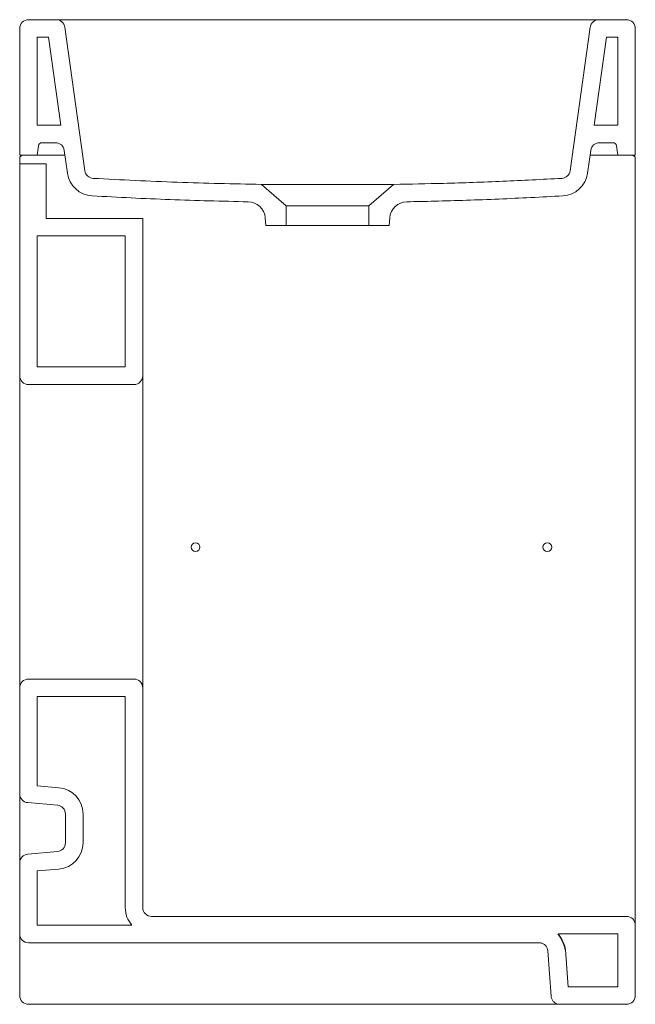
# Model space of a CAD drawing. Header units: millimetres. Extents: x 4286.544 to 4286.894, y 1689.273 to 1689.833.
import ezdxf

# ---------------------------------------------------------------- set-up
doc = ezdxf.new("R2010")
doc.units = ezdxf.units.MM
doc.layers.add('SANINDUSA', color=3, linetype='Continuous')

msp = doc.modelspace()

# ---------------------------------------------------------------- linework, layer by layer
at = {"layer": 'SANINDUSA', "linetype": 'Continuous', "lineweight": 15}
for p, q in [((4286.544381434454, 1689.828218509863), (4286.544381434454, 1689.756218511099)), ((4286.565035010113, 1689.833218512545), (4286.549381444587, 1689.833218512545)), ((4286.565035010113, 1689.833218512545), (4286.574937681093, 1689.833218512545)), ((4286.569986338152, 1689.828914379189), (4286.581459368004, 1689.747279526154)), ((4286.574937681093, 1689.833218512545), (4286.863825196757, 1689.833218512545)), ((4286.857303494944, 1689.747279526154), (4286.868776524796, 1689.828914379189)), ((4286.873727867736, 1689.833218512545), (4286.863825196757, 1689.833218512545)), ((4286.889381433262, 1689.833218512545), (4286.873727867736, 1689.833218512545)), ((4286.894381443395, 1689.756218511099), (4286.894381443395, 1689.828218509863)), ((4286.554381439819, 1689.823218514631), (4286.554381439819, 1689.773218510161)), ((4286.56068856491, 1689.823218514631), (4286.554381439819, 1689.823218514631)), ((4286.56068856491, 1689.823218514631), (4286.567715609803, 1689.773218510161)), ((4286.871047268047, 1689.773218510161), (4286.878074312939, 1689.823218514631)), ((4286.884381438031, 1689.823218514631), (4286.878074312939, 1689.823218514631)), ((4286.884381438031, 1689.773218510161), (4286.884381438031, 1689.823218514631)), ((4286.567715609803, 1689.773218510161), (4286.554381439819, 1689.773218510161)), ((4286.884381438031, 1689.773218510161), (4286.871047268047, 1689.773218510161)), ((4286.555123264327, 1689.761496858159), (4286.554381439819, 1689.756218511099)), ((4286.564774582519, 1689.763218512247), (4286.557103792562, 1689.763218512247)), ((4286.881659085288, 1689.763218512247), (4286.87398829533, 1689.763218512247)), ((4286.884381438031, 1689.756218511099), (4286.883639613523, 1689.761496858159)), ((4286.554381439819, 1689.756218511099), (4286.544381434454, 1689.756218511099)), ((4286.554381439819, 1689.756218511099), (4286.570104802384, 1689.756218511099)), ((4286.571556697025, 1689.745887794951), (4286.569725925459, 1689.758914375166)), ((4286.86903695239, 1689.758914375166), (4286.867206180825, 1689.745887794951)), ((4286.868658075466, 1689.756218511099), (4286.884381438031, 1689.756218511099)), ((4286.894381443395, 1689.756218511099), (4286.884381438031, 1689.756218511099)), ((4286.544381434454, 1689.754218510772), (4286.544381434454, 1689.75121851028)), ((4286.544381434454, 1689.630718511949), (4286.544381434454, 1689.75121851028)), ((4286.544381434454, 1689.75121851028), (4286.55938143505, 1689.75121851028)), ((4286.55938143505, 1689.720218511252), (4286.55938143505, 1689.75121851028)), ((4286.894381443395, 1689.328218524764), (4286.894381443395, 1689.754218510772)), ((4286.681784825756, 1689.739518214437), (4286.695881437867, 1689.727264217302)), ((4286.74288143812, 1689.727264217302), (4286.756978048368, 1689.739518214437)), ((4286.695881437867, 1689.727264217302), (4286.74288143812, 1689.727264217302)), ((4286.695881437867, 1689.727264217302), (4286.695881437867, 1689.716218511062)), ((4286.74288143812, 1689.716218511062), (4286.74288143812, 1689.727264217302)), ((4286.55938143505, 1689.720218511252), (4286.614381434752, 1689.720218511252)), ((4286.614381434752, 1689.720218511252), (4286.614381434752, 1689.630718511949)), ((4286.684004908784, 1689.720522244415), (4286.684381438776, 1689.716218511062)), ((4286.684381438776, 1689.716218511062), (4286.695881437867, 1689.716218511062)), ((4286.695881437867, 1689.716218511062), (4286.74288143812, 1689.716218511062)), ((4286.74288143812, 1689.716218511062), (4286.754381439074, 1689.716218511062)), ((4286.754381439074, 1689.716218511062), (4286.75475796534, 1689.720522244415)), ((4286.554381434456, 1689.635718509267), (4286.554381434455, 1689.710218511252)), ((4286.554381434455, 1689.710218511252), (4286.604381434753, 1689.710218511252)), ((4286.604381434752, 1689.710218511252), (4286.604381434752, 1689.635718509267)), ((4286.604381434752, 1689.635718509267), (4286.554381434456, 1689.635718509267)), ((4286.544381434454, 1689.588218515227), (4286.544381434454, 1689.630718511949)), ((4286.614381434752, 1689.630718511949), (4286.614381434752, 1689.588218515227)), ((4286.609381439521, 1689.625718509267), (4286.549381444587, 1689.625718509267)), ((4286.544381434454, 1689.588218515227), (4286.544381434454, 1689.495718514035)), ((4286.614381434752, 1689.495718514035), (4286.614381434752, 1689.588218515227)), ((4286.544381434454, 1689.453218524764), (4286.544381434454, 1689.495718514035)), ((4286.614381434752, 1689.495718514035), (4286.614381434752, 1689.453218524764)), ((4286.544381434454, 1689.392892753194), (4286.544381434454, 1689.453218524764)), ((4286.549381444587, 1689.458218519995), (4286.609381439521, 1689.458218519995)), ((4286.614381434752, 1689.453218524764), (4286.614381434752, 1689.328218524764)), ((4286.554381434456, 1689.448218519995), (4286.604381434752, 1689.448218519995)), ((4286.554381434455, 1689.397474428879), (4286.554381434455, 1689.448218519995)), ((4286.604381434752, 1689.448218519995), (4286.604381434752, 1689.328218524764)), ((4286.554381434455, 1689.397474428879), (4286.566688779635, 1689.396397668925)), ((4286.544381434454, 1689.392892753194), (4286.544381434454, 1689.377949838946)), ((4286.548945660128, 1689.387911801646), (4286.565817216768, 1689.38643572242)), ((4286.570381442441, 1689.38145474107), (4286.570381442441, 1689.365074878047)), ((4286.580381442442, 1689.38145474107), (4286.580381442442, 1689.365074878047)), ((4286.544381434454, 1689.377949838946), (4286.544381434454, 1689.368579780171)), ((4286.544381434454, 1689.368579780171), (4286.544381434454, 1689.353636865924)), ((4286.548945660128, 1689.358617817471), (4286.565817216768, 1689.360093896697)), ((4286.544381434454, 1689.313218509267), (4286.544381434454, 1689.353636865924)), ((4286.554381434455, 1689.349055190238), (4286.566688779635, 1689.350131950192)), ((4286.554381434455, 1689.318218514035), (4286.554381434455, 1689.349055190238)), ((4286.894381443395, 1689.318218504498), (4286.894381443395, 1689.328218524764)), ((4286.619381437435, 1689.32321849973), (4286.889381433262, 1689.32321849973)), ((4286.544381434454, 1689.313218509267), (4286.544381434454, 1689.303916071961)), ((4286.608201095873, 1689.318218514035), (4286.554381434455, 1689.318218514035)), ((4286.850574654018, 1689.31321849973), (4286.884381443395, 1689.31321849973)), ((4286.884381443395, 1689.283218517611), (4286.884381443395, 1689.31321849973)), ((4286.894381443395, 1689.278218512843), (4286.894381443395, 1689.318218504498)), ((4286.839718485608, 1689.308218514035), (4286.549381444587, 1689.308218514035)), ((4286.544381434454, 1689.303916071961), (4286.544381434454, 1689.278218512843)), ((4286.846503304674, 1689.277869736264), (4286.844706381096, 1689.303567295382)), ((4286.856153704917, 1689.283218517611), (4286.854682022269, 1689.304264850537)), ((4286.884381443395, 1689.283218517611), (4286.856153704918, 1689.283218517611)), ((4286.549381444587, 1689.273218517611), (4286.819514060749, 1689.273218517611)), ((4286.889381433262, 1689.273218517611), (4286.851491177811, 1689.273218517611))]:
    msp.add_line(p, q, dxfattribs=at)
for centre in [(4286.644381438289, 1689.533218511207), (4286.844381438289, 1689.533218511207)]:
    msp.add_circle(centre, 0.0025, dxfattribs=at)
for centre, radius, start, end in [((4286.549381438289, 1689.828218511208), 0.005, 90, 180), ((4286.5650350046, 1689.828218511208), 0.005000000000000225, 7.999999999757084, 90), ((4286.873727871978, 1689.828218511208), 0.005, 90, 172.0000000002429), ((4286.889381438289, 1689.828218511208), 0.005, 0, 90), ((4286.557103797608, 1689.761218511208), 0.002000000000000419, 90, 172.0000000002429), ((4286.564774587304, 1689.758218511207), 0.005, 7.999999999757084, 90), ((4286.873988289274, 1689.758218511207), 0.005, 90, 172.0000000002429), ((4286.881659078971, 1689.761218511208), 0.00200000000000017, 7.999999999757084, 90), ((4286.546381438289, 1689.754218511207), 0.001999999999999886, 90, 180), ((4286.89238143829, 1689.754218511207), 0.00200000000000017, 0, 90), ((4286.586410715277, 1689.747975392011), 0.01499999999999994, 187.9999999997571, 266.7658386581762), ((4286.586410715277, 1689.747975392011), 0.005000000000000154, 187.9999999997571, 266.7658386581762), ((4286.852352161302, 1689.747975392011), 0.005000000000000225, 273.2341613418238, 352.0000000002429), ((4286.852352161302, 1689.747975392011), 0.01500000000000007, 273.2341613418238, 352.0000000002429), ((4286.674042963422, 1689.719650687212), 0.01000000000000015, 4.99999999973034, 88.90782030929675), ((4286.764719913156, 1689.719650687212), 0.01000000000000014, 91.09217969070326, 175.0000000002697), ((4286.549381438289, 1689.630718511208), 0.005, 180, 270), ((4286.609381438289, 1689.630718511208), 0.005, 270, 0), ((4286.549381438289, 1689.453218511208), 0.005, 90, 180), ((4286.609381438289, 1689.453218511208), 0.005, 0, 90), ((4286.549381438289, 1689.392892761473), 0.00500000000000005, 180, 264.9999999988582), ((4286.565381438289, 1689.381454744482), 0.01500000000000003, 0, 84.99999999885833), ((4286.565381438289, 1689.381454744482), 0.005000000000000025, 0, 84.99999999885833), ((4286.565381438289, 1689.365074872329), 0.005000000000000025, 275.0000000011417, 0), ((4286.565381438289, 1689.365074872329), 0.01500000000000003, 275.0000000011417, 0), ((4286.549381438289, 1689.353636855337), 0.00500000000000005, 95.00000000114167, 180), ((4286.61938143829, 1689.328218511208), 0.015, 180, 221.8103004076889), ((4286.61938143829, 1689.328218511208), 0.005, 180, 270), ((4286.889381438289, 1689.318218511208), 0.005, 0, 90), ((4286.549381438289, 1689.313218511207), 0.005, 180, 270), ((4286.549381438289, 1689.278218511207), 0.005, 180, 270), ((4286.889381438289, 1689.278218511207), 0.005, 270, 0)]:
    msp.add_arc(centre, radius, start, end, dxfattribs=at)
for points, knots in [([(4286.681784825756, 1689.739518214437), (4286.665836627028, 1689.739853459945), (4286.63393368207, 1689.740524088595), (4286.602065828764, 1689.742163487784), (4286.586128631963, 1689.742983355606)], [0, 0, 0, 0, 0.4998973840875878, 0.9999999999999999, 0.9999999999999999, 0.9999999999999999, 0.9999999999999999]), ([(4286.756978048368, 1689.739518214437), (4286.756903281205, 1689.739517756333), (4286.756752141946, 1689.739516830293), (4286.7554747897, 1689.739509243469), (4286.753278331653, 1689.739497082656), (4286.750023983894, 1689.739481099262), (4286.745876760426, 1689.73946393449), (4286.741014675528, 1689.739447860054), (4286.735490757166, 1689.739434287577), (4286.7299305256, 1689.739425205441), (4286.724494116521, 1689.739420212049), (4286.719310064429, 1689.739418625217), (4286.71398565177, 1689.739420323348), (4286.708405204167, 1689.739425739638), (4286.702736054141, 1689.739435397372), (4286.697290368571, 1689.739449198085), (4286.692426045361, 1689.739465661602), (4286.688374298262, 1689.739482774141), (4286.685169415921, 1689.739498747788), (4286.683129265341, 1689.739510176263), (4286.681982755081, 1689.739517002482), (4286.681851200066, 1689.739517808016), (4286.681784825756, 1689.739518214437)], [0, 0, 0, 0, 0.04558817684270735, 0.09215493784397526, 0.1448087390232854, 0.1989823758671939, 0.2517676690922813, 0.3060734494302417, 0.3590396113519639, 0.413535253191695, 0.456371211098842, 0.5000008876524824, 0.545448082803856, 0.5918470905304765, 0.6449571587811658, 0.6996091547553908, 0.7526848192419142, 0.8073059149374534, 0.860266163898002, 0.9147726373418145, 0.9569996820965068, 1, 1, 1, 1]), ([(4286.852634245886, 1689.742983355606), (4286.841435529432, 1689.74239822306), (4286.819035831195, 1689.741227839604), (4286.787145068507, 1689.740109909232), (4286.766454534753, 1689.739704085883), (4286.756978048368, 1689.739518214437)], [0, 0, 0, 0, 0.3514409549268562, 0.702953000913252, 1, 1, 1, 1]), ([(4286.674233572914, 1689.72964887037), (4286.659450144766, 1689.729999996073), (4286.629878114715, 1689.730702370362), (4286.600337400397, 1689.732233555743), (4286.585564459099, 1689.732999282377)], [0, 0, 0, 0, 0.4999125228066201, 1, 1, 1, 1]), ([(4286.85319841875, 1689.732999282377), (4286.841041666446, 1689.732367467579), (4286.81672528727, 1689.731103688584), (4286.787160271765, 1689.730128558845), (4286.769758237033, 1689.729759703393), (4286.764529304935, 1689.72964887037)], [0, 0, 0, 0, 0.4115419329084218, 0.8231811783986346, 1, 1, 1, 1]), ([(4286.844706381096, 1689.303567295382), (4286.844612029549, 1689.304124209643), (4286.844423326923, 1689.3052380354), (4286.843458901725, 1689.306672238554), (4286.842114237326, 1689.307713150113), (4286.840782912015, 1689.308169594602), (4286.839970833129, 1689.308206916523), (4286.839718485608, 1689.308218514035)], [0, 0, 0, 0, 0.2246753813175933, 0.4493496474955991, 0.6740258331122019, 0.8987059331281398, 1, 1, 1, 1]), ([(4286.851491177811, 1689.273218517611), (4286.850929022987, 1689.273273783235), (4286.849804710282, 1689.273384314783), (4286.848306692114, 1689.274246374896), (4286.847174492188, 1689.275515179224), (4286.84662635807, 1689.276811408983), (4286.846532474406, 1689.277618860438), (4286.846503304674, 1689.277869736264)], [0, 0, 0, 0, 0.2246811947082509, 0.4493636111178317, 0.6740429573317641, 0.898724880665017, 1, 1, 1, 1]), ([(4286.819514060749, 1689.273218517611), (4286.820938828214, 1689.273218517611), (4286.824157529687, 1689.273218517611), (4286.829070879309, 1689.273218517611), (4286.834081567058, 1689.273218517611), (4286.838672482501, 1689.273218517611), (4286.842736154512, 1689.273218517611), (4286.846128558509, 1689.273218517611), (4286.848787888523, 1689.273218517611), (4286.850583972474, 1689.273218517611), (4286.851405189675, 1689.273218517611), (4286.851468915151, 1689.273218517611), (4286.851491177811, 1689.273218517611)], [0, 0, 0, 0, 0.08489208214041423, 0.191780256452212, 0.2986667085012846, 0.4055835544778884, 0.5124998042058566, 0.6197096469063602, 0.7269201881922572, 0.8345609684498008, 0.94220344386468, 0.9999999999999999, 0.9999999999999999, 0.9999999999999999, 0.9999999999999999])]:
    msp.add_open_spline(points, degree=3, knots=knots, dxfattribs=at)
at = {"layer": 'SANINDUSA', "linetype": 'Continuous'}
msp.add_open_spline([(4286.854682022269, 1689.304264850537), (4286.854402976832, 1689.30612599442), (4286.852895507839, 1689.310222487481), (4286.850574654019, 1689.31321849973)], degree=3, dxfattribs=at)

doc.saveas('drawing.dxf')
